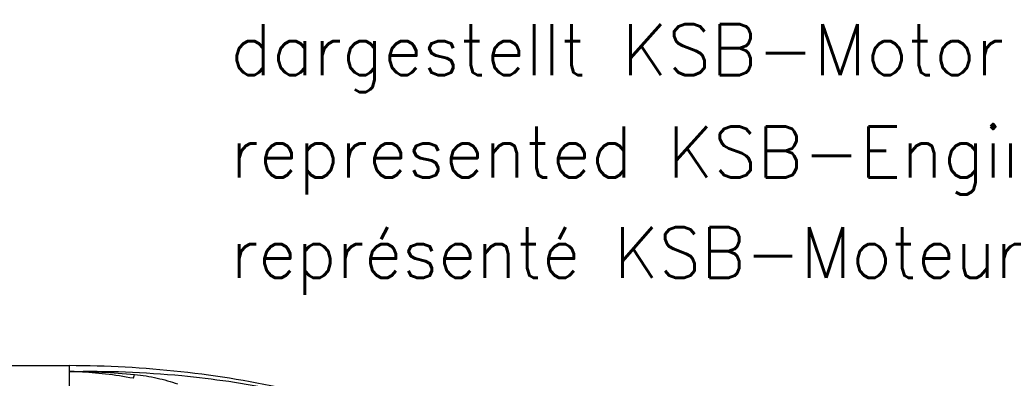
# Model space of a CAD drawing. Header units: millimetres. Extents: x 0 to 5940, y 0 to 4200.
# Tile 49 of 52: x 3056 to 3539, y 3339 to 3515. Entities that reach past the tile are written whole.
import ezdxf

# ---------------------------------------------------------------- set-up
doc = ezdxf.new("R2010")
doc.units = ezdxf.units.MM
doc.header["$LTSCALE"] = 50
doc.layers.add('02-LINIE-035', color=2, linetype='CONTINUOUS')
doc.layers.add('10-TEXT-025', color=1, linetype='CONTINUOUS')
doc.styles.add('ACA_NORM', font='ROMANS.SHX')

msp = doc.modelspace()

# ---------------------------------------------------------------- linework, layer by layer
at = {"layer": '02-LINIE-035'}
for p, q in [((2838.07, 3345.06), (3080.15, 3345.06)), ((3080.15, 3345.06), (3080.15, 3342.19)), ((3080.15, 3342.19), (3080.15, 3288.74))]:
    msp.add_line(p, q, dxfattribs=at)
msp.add_arc((3080.15, 2845.06), 500, 77.4174, 90, dxfattribs=at)
msp.add_ellipse((3113.23, 3348.44), major_axis=(-1.88, -9.82), ratio=0.074371, start_param=0.232232, end_param=0.687786, dxfattribs=at)
for points, knots in [([(3080.15, 3342.19), (3098.56, 3342.63), (3117.04, 3341.94), (3135.36, 3340.17), (3150.76, 3338.69), (3166.08, 3336.44), (3181.31, 3333.44), (3184.41, 3332.83), (3187.51, 3332.19), (3190.6, 3331.52)], [0, 0, 0, 0, 0.497038, 0.497038, 0.497038, 0.91486, 0.91486, 0.91486, 1, 1, 1, 1]), ([(3111.57, 3338.85), (3107.08, 3339.71), (3102.57, 3340.41), (3098.04, 3340.94), (3093.71, 3341.45), (3089.37, 3341.82), (3085.02, 3342.02), (3083.4, 3342.1), (3081.78, 3342.16), (3080.15, 3342.19)], [0, 0, 0, 0, 0.4321887, 0.4321887, 0.4321887, 0.8458026, 0.8458026, 0.8458026, 1, 1, 1, 1]), ([(3112.24, 3340.77), (3114.16, 3340.58), (3116.05, 3340.33), (3117.93, 3340.02), (3119.73, 3339.73), (3121.53, 3339.37), (3123.33, 3338.97), (3126.73, 3338.2), (3130.07, 3337.25), (3133.35, 3336.11)], [0, 0, 0, 0, 0.265918, 0.265918, 0.265918, 0.519268, 0.519268, 0.519268, 1, 1, 1, 1])]:
    msp.add_open_spline(points, degree=3, knots=knots, dxfattribs=at)
msp.add_open_spline([(3080.15, 3342.19), (3090.86, 3342.27), (3101.58, 3341.79), (3112.24, 3340.77)], degree=3, dxfattribs=at)

# ---------------------------------------------------------------- texts
at = {"layer": '10-TEXT-025', "style": 'ACA_NORM'}
for s, p in [('dargestellt KSB-Motor', (3159.25, 3487.61)), ('represented KSB-Engine 224XEG (KA16)', (3159.25, 3437.33)), ('représenté KSB-Moteur', (3159.25, 3388.06))]:
    msp.add_text(s, height=25, dxfattribs=at).set_placement(p)

doc.saveas('drawing.dxf')
